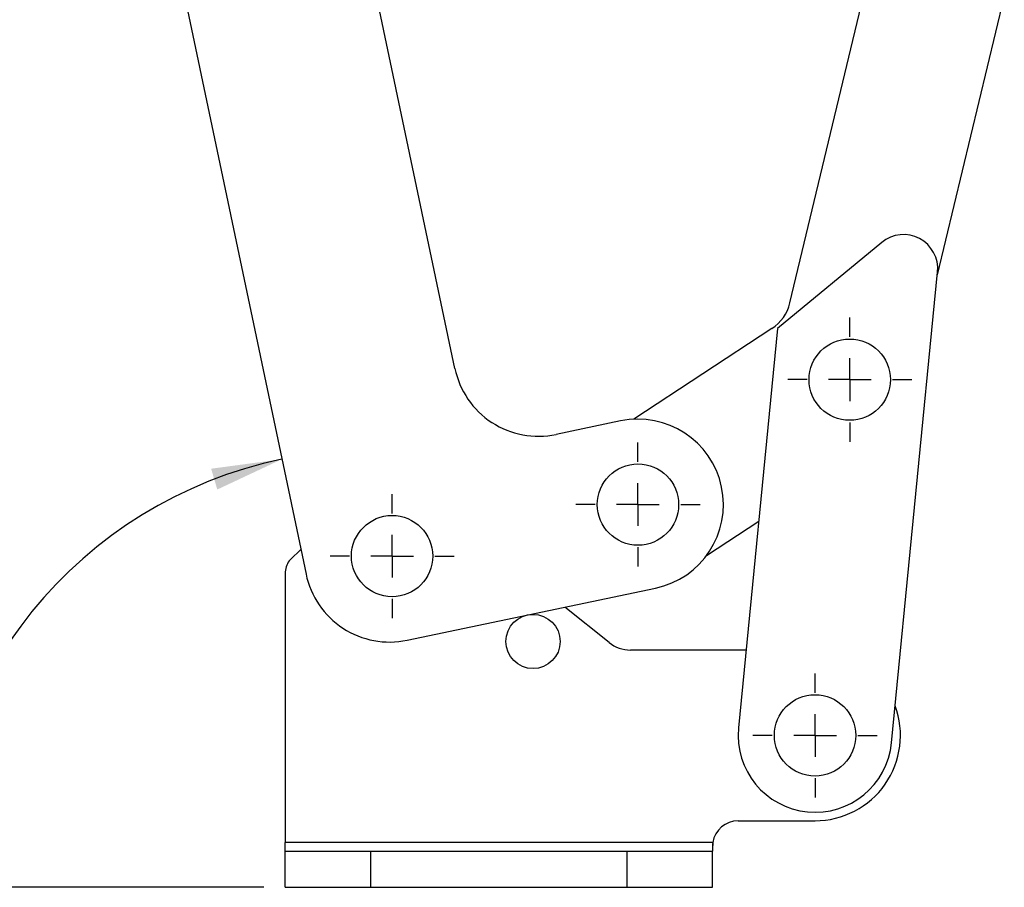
# Model space of a CAD drawing. Extents: x 44 to 619, y 29 to 390.
# Tile 3 of 13: x 257 to 327, y 29 to 90. Entities that reach past the tile are written whole.
import ezdxf

# ---------------------------------------------------------------- set-up
doc = ezdxf.new("R2010")
doc.units = 0
doc.header["$LTSCALE"] = 1.5
doc.layers.get('0').update_dxf_attribs({"linetype": 'CONTINUOUS'})
doc.styles.add('SLDTEXTSTYLE0', font='TXT', dxfattribs={"width": 0.75})
doc.dimstyles.new('SLDDIMSTYLE6', dxfattribs={"dimtxt": 5.25, "dimasz": 4.953, "dimexe": 0, "dimexo": 0.0625, "dimgap": 1.3125, "dimtad": 1, "dimdec": 4, "dimlfac": 2.5, "dimzin": 12, "dimtxsty": 'SLDTEXTSTYLE0', "dimsah": 1, "dimcen": 0.09, "dimazin": 3, "dimtfac": 1, "dimtdec": 0, "dimtofl": 0, "dimtmove": 0, "dimatfit": 3, "dimtolj": 1, "dimtzin": 12})

# ---------------------------------------------------------------- blocks, each defined once
blk = doc.blocks.new('_D_10')
at = {"color": 179, "linetype": 'CONTINUOUS'}
blk.add_line((274.61, 29.323), (249.94, 29.323), dxfattribs=at)
blk.add_arc((282.179, 29.323), 30.739, 101.84975, 180, dxfattribs=at)
for points in [[(275.867, 59.406), (270.9, 58.737), (271.331, 57.275)], [(251.44, 29.323), (252.595, 34.199), (251.076, 34.321)]]:
    blk.add_solid(points, dxfattribs=at)
at = {"color": 179, "linetype": 'CONTINUOUS', "insert": (248.623, 47.644, 0.06), "char_height": 5.25, "attachment_point": 1, "rotation": 50.18624, "style": 'SLDTEXTSTYLE0'}
blk.add_mtext('78°', dxfattribs=at)
blk = doc.blocks.new('SW_CENTERMARKSYMBOL_8')
at = {"color": 0, "linetype": 'CONTINUOUS'}
for p, q in [((0, 3), (0, 4.3575)), ((0, 0), (0, 1.5)), ((-3, 0), (-4.3575, 0)), ((0, 0), (-1.5, 0)), ((0, 0), (0, -1.5)), ((0, 0), (1.5, 0)), ((3, 0), (4.3575, 0)), ((0, -3), (0, -4.3575))]:
    blk.add_line(p, q, dxfattribs=at)
blk = doc.blocks.new('SW_CENTERMARKSYMBOL_9')
at = {"color": 0, "linetype": 'CONTINUOUS'}
for p, q in [((0, 3), (0, 4.3575)), ((0, 0), (0, 1.5)), ((-3, 0), (-4.3575, 0)), ((0, 0), (-1.5, 0)), ((0, 0), (0, -1.5)), ((0, 0), (1.5, 0)), ((3, 0), (4.3575, 0)), ((0, -3), (0, -4.3575))]:
    blk.add_line(p, q, dxfattribs=at)
blk = doc.blocks.new('SW_CENTERMARKSYMBOL_10')
at = {"color": 0, "linetype": 'CONTINUOUS'}
for p, q in [((0, 3), (0, 4.3575)), ((0, 0), (0, 1.5)), ((-3, 0), (-4.3575, 0)), ((0, 0), (-1.5, 0)), ((0, 0), (0, -1.5)), ((0, 0), (1.5, 0)), ((3, 0), (4.3575, 0)), ((0, -3), (0, -4.3575))]:
    blk.add_line(p, q, dxfattribs=at)
blk = doc.blocks.new('SW_CENTERMARKSYMBOL_11')
at = {"color": 0, "linetype": 'CONTINUOUS'}
for p, q in [((0, 3), (0, 4.3575)), ((0, 0), (0, 1.5)), ((-3, 0), (-4.3575, 0)), ((0, 0), (-1.5, 0)), ((0, 0), (0, -1.5)), ((0, 0), (1.5, 0)), ((3, 0), (4.3575, 0)), ((0, -3), (0, -4.3575))]:
    blk.add_line(p, q, dxfattribs=at)

msp = doc.modelspace()

# ---------------------------------------------------------------- linework, layer by layer
at = {"color": 7, "linetype": 'CONTINUOUS'}
for p, q in [((288.0162, 65.783097), (280.315725, 102.48395)), ((267.397025, 99.773381), (277.561652, 51.328256)), ((311.550195, 70.391429), (317.266394, 94.24749)), ((326.602133, 92.010532), (321.895154, 72.366362)), ((317.995081, 74.642661), (310.674452, 68.582619)), ((318.684102, 39.472646), (321.914128, 72.560735)), ((310.281233, 68.583969), (300.594154, 62.213066)), ((310.674452, 68.582619), (307.935198, 40.521943)), ((299.641958, 62.091734), (295.120412, 61.143036)), ((305.685811, 52.635355), (309.353143, 55.047249)), ((277.198929, 53.057009), (276.472875, 52.35066)), ((276.10965, 51.490541), (276.10965, 32.472695)), ((284.665864, 46.688195), (302.106109, 50.347461)), ((298.846091, 46.525446), (295.746102, 49.013021)), ((308.469696, 45.997295), (300.34815, 45.997295)), ((307.909651, 33.997295), (313.309651, 33.997295)), ((276.10965, 31.872695), (276.10965, 32.472695)), ((306.130843, 32.472695), (276.10965, 32.472695)), ((276.10965, 29.322694), (276.10965, 31.872695)), ((276.10965, 31.872695), (282.109651, 31.872695)), ((282.109651, 29.322694), (282.109651, 31.872695)), ((282.109651, 31.872695), (300.10965, 31.872695)), ((300.10965, 29.322694), (300.10965, 31.872695)), ((300.10965, 31.872695), (306.109651, 31.872695)), ((306.130843, 32.472695), (306.109651, 32.011685)), ((306.130843, 32.472695), (306.109651, 32.011685)), ((306.130843, 32.472695), (306.109651, 32.384883)), ((306.109651, 32.384883), (306.109651, 31.872695)), ((306.109651, 29.322694), (306.109651, 31.872695)), ((276.10965, 29.322694), (282.109651, 29.322694)), ((282.109651, 29.322694), (300.10965, 29.322694)), ((300.10965, 29.322694), (306.109651, 29.322694))]:
    msp.add_line(p, q, dxfattribs=at)
for centre, radius in [((315.748349, 64.995197), 2.8575), ((300.874034, 56.219598), 2.8575), ((283.609952, 52.597294), 2.8575), ((293.50965, 46.597295), 1.905), ((313.30965, 39.997295), 2.8575)]:
    msp.add_circle(centre, radius, dxfattribs=at)
for centre, radius, start, end in [((319.525482, 72.793913), 2.4, 354.42451136, 129.61807914), ((308.632777, 71.090478), 3, 303.33172149, 346.52528657), ((293.888336, 67.015173), 6, 191.84975441, 281.84975441), ((300.874034, 56.219598), 6, 281.84975441, 101.84975441), ((277.30965, 51.490541), 1.2, 134.21184298, 180), ((283.433788, 52.560332), 6, 191.84975441, 281.84975441), ((300.34815, 48.397295), 2.4, 231.25480857, 270), ((313.30965, 39.997295), 6, 270, 20.26644414), ((313.30965, 39.997295), 5.4, 174.42451136, 354.42451136), ((307.90965, 32.197295), 1.8, 90, 171.19917881)]:
    msp.add_arc(centre, radius, start, end, dxfattribs=at)

# ---------------------------------------------------------------- block references
at = {"color": 179, "linetype": 'CONTINUOUS'}
for name, p in [('SW_CENTERMARKSYMBOL_9', (315.748349, 64.995197)), ('SW_CENTERMARKSYMBOL_10', (300.874034, 56.219598)), ('SW_CENTERMARKSYMBOL_11', (283.609952, 52.597294)), ('SW_CENTERMARKSYMBOL_8', (313.30965, 39.997295))]:
    msp.add_blockref(name, p, dxfattribs=at)

# ---------------------------------------------------------------- dimensions: what is measured, and where the dimension line sits
dim = msp.add_angular_dim_2l(base=(258.315757, 48.698465), line1=((277.561651, 51.328256), (264.193627, 115.040939)), line2=((276.10965, 29.322695), (306.10965, 29.322695)), dimstyle='SLDDIMSTYLE6', dxfattribs=at)
dim.commit()
dim.dimension.update_dxf_attribs({"geometry": '_D_10', "text_midpoint": (258.567519, 49.00448), "dimtype": 162})

doc.saveas('drawing.dxf')
